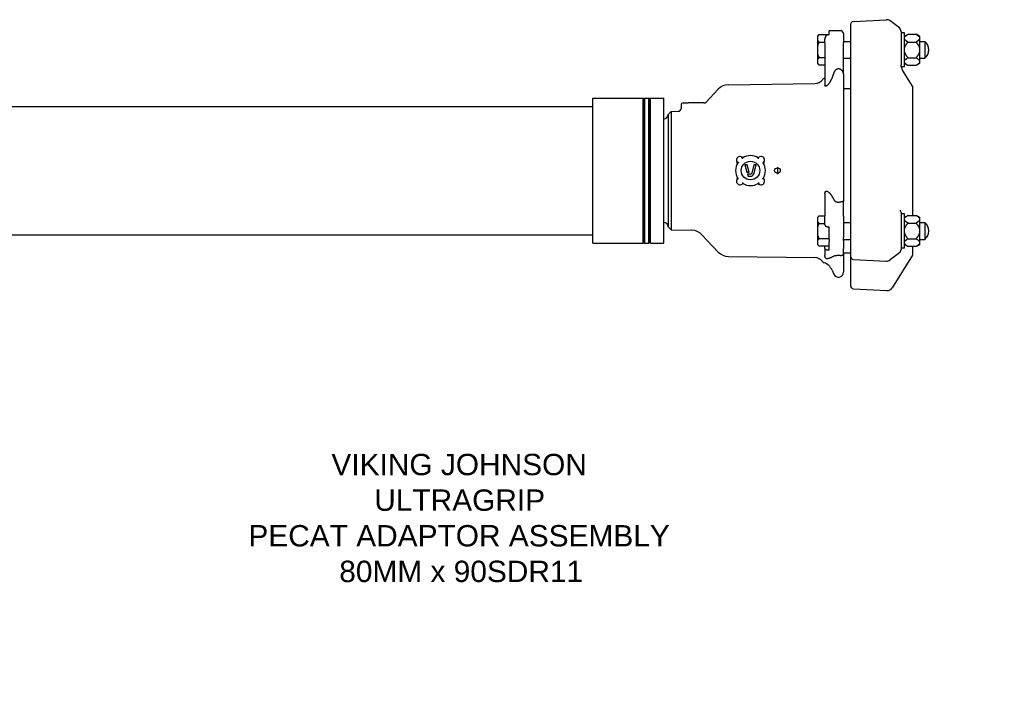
# Model space of a CAD drawing. Header units: millimetres. Extents: x 217 to 4377, y 480 to 1298.
# Tile 2 of 4: x 566 to 1257, y 480 to 950. Entities that reach past the tile are written whole.
import ezdxf

# ---------------------------------------------------------------- set-up
doc = ezdxf.new("R2010")
doc.units = ezdxf.units.MM
for name, color, linetype in [('DETAIL', 2, 'Continuous'), ('ORIGIN', 6, 'Continuous'), ('TEXT', 7, 'Continuous')]:
    doc.layers.add(name, color=color, linetype=linetype)
doc.styles.add('fastrack', font='ARIAL.TTF')

msp = doc.modelspace()

# ---------------------------------------------------------------- linework, layer by layer
at = {"layer": 'DETAIL'}
for p, q in [((1151.09, 948.44), (1174.16, 949.65)), ((1183.31, 943.83), (1176.81, 948.83)), ((1134.09, 938.94), (1134.09, 941.95)), ((1142.09, 941.95), (1134.09, 941.95)), ((1144.09, 939.95), (1144.09, 933.31)), ((1149.09, 946.34), (1149.09, 922.75)), ((1184.48, 941.45), (1184.48, 917.71)), ((1186.98, 940.45), (1184.48, 940.45)), ((1186.98, 916.45), (1186.98, 940.45)), ((1126.09, 938.2), (1127.09, 939.2)), ((1126.09, 937.97), (1126.09, 938.2)), ((1126.09, 935.07), (1126.09, 937.97)), ((1126.09, 931.35), (1126.09, 935.07)), ((1127.09, 939.2), (1134.09, 939.2)), ((1127.09, 933.83), (1131.09, 933.83)), ((1131.09, 933.31), (1131.09, 936.19)), ((1131.09, 933.31), (1131.09, 903.44)), ((1134.09, 938.94), (1133.09, 938.94)), ((1144.09, 934.33), (1149.09, 934.33)), ((1144.09, 911.69), (1144.09, 933.31)), ((1186.98, 938.02), (1189.38, 939.4)), ((1189.38, 939.4), (1195.03, 939.4)), ((1189.38, 933.93), (1195.03, 933.93)), ((1197.43, 938.02), (1195.03, 939.4)), ((1197.43, 938.02), (1197.43, 937.29)), ((1197.43, 937.29), (1197.43, 936.04)), ((1197.43, 936.04), (1197.43, 929.7)), ((1197.43, 934.33), (1201.09, 934.33)), ((1201.09, 934.33), (1201.09, 922.58)), ((1126.09, 925.56), (1126.09, 931.35)), ((1197.43, 929.7), (1197.43, 927.21)), ((1197.43, 927.21), (1197.43, 920.86)), ((1126.09, 921.84), (1126.09, 925.56)), ((1126.09, 918.94), (1126.09, 921.84)), ((1127.09, 923.08), (1131.09, 923.08)), ((1144.09, 922.58), (1149.09, 922.58)), ((1149.09, 922.75), (1149.09, 818.91)), ((1189.38, 922.98), (1195.03, 922.98)), ((1197.43, 922.58), (1201.09, 922.58)), ((1197.43, 920.86), (1197.43, 919.62)), ((1197.43, 919.62), (1197.43, 918.89)), ((1126.09, 918.7), (1126.09, 918.94)), ((1126.09, 918.7), (1127.09, 917.7)), ((1131.09, 917.7), (1127.09, 917.7)), ((1186.98, 916.45), (1184.66, 916.45)), ((1192.61, 902.94), (1185.6, 914.16)), ((1186.98, 918.89), (1189.38, 917.5)), ((1195.03, 917.5), (1189.38, 917.5)), ((1197.43, 918.89), (1195.03, 917.5)), ((1144.09, 911.69), (1144.09, 822.13)), ((1047.63, 891.83), (1056.18, 900.88)), ((1063.32, 904.01), (1123.99, 904.79)), ((1144.09, 901.45), (1149.09, 901.45)), ((1192.76, 812.32), (1192.76, 902.41)), ((968.09, 792.8), (968.09, 894.6)), ((968.09, 894.6), (1003.59, 894.6)), ((1003.59, 792.8), (1003.59, 894.6)), ((1004.09, 894.1), (1003.59, 894.6)), ((1004.09, 894.1), (1004.59, 894.6)), ((1004.09, 793.3), (1004.09, 894.1)), ((1004.59, 792.8), (1004.59, 894.6)), ((1004.59, 894.6), (1007.59, 894.6)), ((1007.59, 792.8), (1007.59, 894.6)), ((1008.09, 894.1), (1007.59, 894.6)), ((1008.09, 894.1), (1008.59, 894.6)), ((1008.09, 793.3), (1008.09, 894.1)), ((1008.59, 792.8), (1008.59, 894.6)), ((1008.59, 894.6), (1018.09, 894.6)), ((1018.09, 792.8), (1018.09, 894.6)), ((522.09, 888.7), (968.09, 888.7)), ((1021.09, 883.08), (1023.09, 885.19)), ((1023.09, 885.19), (1028.15, 885.33)), ((1023.09, 885.19), (1023.09, 802.22)), ((1030.09, 889.7), (1030.09, 887.33)), ((1031.59, 891.2), (1035.09, 891.2)), ((1035.09, 891.2), (1035.09, 891.2)), ((1043.37, 891.2), (1035.09, 891.2)), ((1046.35, 891.2), (1043.37, 891.2)), ((1021.09, 883.08), (1021.09, 804.33)), ((1073.06, 853.04), (1073.06, 853.04)), ((1073.39, 852.7), (1073.06, 853.04)), ((1074.85, 847.73), (1075.51, 847.23)), ((1074.85, 847.73), (1076.25, 842.73)), ((1076.41, 847.73), (1074.85, 847.73)), ((1076.41, 847.73), (1076.03, 847.23)), ((1076.25, 842.73), (1076.63, 843.23)), ((1077.81, 842.73), (1076.41, 847.73)), ((1077.81, 842.73), (1077.15, 843.23)), ((1081.28, 847.73), (1079.66, 841.96)), ((1081.11, 841.55), (1082.84, 847.73)), ((1081.28, 847.73), (1081.66, 847.23)), ((1082.84, 847.73), (1081.28, 847.73)), ((1082.84, 847.73), (1082.18, 847.23)), ((1087.81, 849.18), (1088.18, 849.53)), ((1069.88, 838.27), (1069.51, 837.91)), ((1069.51, 837.91), (1069.51, 837.91)), ((1076.25, 842.73), (1077.81, 842.73)), ((1078.7, 841.23), (1076.67, 841.23)), ((1076.67, 841.23), (1077.33, 840.73)), ((1076.67, 841.23), (1077.09, 839.73)), ((1077.09, 839.73), (1077.47, 840.23)), ((1077.09, 839.73), (1078.7, 839.73)), ((1084.3, 834.76), (1084.64, 834.4)), ((1084.64, 834.4), (1084.64, 834.4)), ((1131.09, 827.74), (1131.09, 811.66)), ((1144.09, 811.66), (1144.09, 822.13)), ((1149.09, 818.91), (1149.09, 783.49)), ((1126.09, 811.08), (1127.09, 812.08)), ((1126.09, 810.84), (1126.09, 811.08)), ((1126.09, 807.94), (1126.09, 810.84)), ((1127.09, 812.08), (1131.09, 812.08)), ((1131.09, 805.69), (1131.09, 811.66)), ((1144.09, 811.66), (1144.09, 796.45)), ((1184.48, 814.37), (1184.48, 788.37)), ((1186.98, 813.37), (1184.48, 813.37)), ((1186.98, 789.37), (1186.98, 813.37)), ((1186.98, 810.94), (1189.38, 812.32)), ((1189.38, 812.32), (1195.03, 812.32)), ((1197.43, 810.94), (1195.03, 812.32)), ((1197.43, 810.94), (1197.43, 810.21)), ((1197.43, 810.21), (1197.43, 808.96)), ((1197.43, 808.96), (1197.43, 802.62)), ((1021.09, 804.33), (1023.09, 802.22)), ((1023.09, 802.22), (1037.7, 801.82)), ((1126.09, 804.23), (1126.09, 807.94)), ((1126.09, 798.43), (1126.09, 804.23)), ((1127.09, 806.7), (1131.09, 806.7)), ((1133.09, 804.32), (1134.09, 804.32)), ((1134.09, 795.45), (1134.09, 804.32)), ((1144.09, 807.2), (1149.09, 807.2)), ((1189.38, 806.85), (1195.03, 806.85)), ((1197.43, 807.2), (1201.09, 807.2)), ((1197.43, 802.62), (1197.43, 800.13)), ((1201.09, 807.2), (1201.09, 795.45)), ((522.09, 798.7), (968.09, 798.7)), ((1044.69, 798.69), (1056.18, 786.53)), ((1126.09, 794.72), (1126.09, 798.43)), ((1126.09, 791.82), (1126.09, 794.72)), ((1127.09, 795.95), (1134.09, 795.95)), ((1134.09, 795.45), (1134.09, 793.72)), ((1144.09, 794.72), (1144.09, 796.45)), ((1144.09, 795.45), (1149.09, 795.45)), ((1144.09, 794.72), (1144.09, 789.03)), ((1189.38, 795.9), (1195.03, 795.9)), ((1197.43, 800.13), (1197.43, 793.78)), ((1197.43, 795.45), (1201.09, 795.45)), ((968.09, 792.8), (1003.59, 792.8)), ((1004.09, 793.3), (1003.59, 792.8)), ((1004.09, 793.3), (1004.59, 792.8)), ((1004.59, 792.8), (1007.59, 792.8)), ((1008.09, 793.3), (1007.59, 792.8)), ((1008.09, 793.3), (1008.59, 792.8)), ((1008.59, 792.8), (1018.09, 792.8)), ((1126.09, 791.58), (1126.09, 791.82)), ((1126.09, 791.58), (1127.09, 790.58)), ((1134.09, 790.58), (1127.09, 790.58)), ((1131.09, 789.23), (1131.09, 790.58)), ((1131.09, 789.03), (1131.09, 789.23)), ((1131.09, 789.03), (1131.09, 784.08)), ((1134.09, 787.86), (1133.09, 787.86)), ((1134.09, 787.86), (1134.09, 793.72)), ((1144.09, 785.7), (1144.09, 789.03)), ((1186.98, 789.37), (1184.48, 789.37)), ((1186.98, 791.81), (1189.38, 790.42)), ((1195.03, 790.42), (1189.38, 790.42)), ((1192.76, 785), (1192.76, 790.42)), ((1195.03, 790.34), (1192.76, 790.34)), ((1197.43, 791.81), (1195.03, 790.42)), ((1197.43, 791.72), (1195.03, 790.34)), ((1197.43, 793.78), (1197.43, 792.54)), ((1197.43, 792.54), (1197.43, 791.81)), ((1197.43, 791.81), (1197.43, 791.72)), ((1063.32, 783.4), (1123.99, 782.62)), ((1144.09, 785.95), (1149.09, 785.95)), ((1144.09, 785.7), (1144.09, 772.4)), ((1149.09, 783.49), (1149.09, 762.87)), ((1151.09, 781.38), (1174.16, 780.18)), ((1183.31, 786), (1176.81, 781)), ((1192.61, 784.47), (1178.2, 761.41)), ((1136.06, 773.88), (1137.42, 770.98)), ((1151.09, 760.77), (1174.6, 759.53))]:
    msp.add_line(p, q, dxfattribs=at)
at = {"layer": 'DETAIL', "flags": 128}
for points in [[(1126.09, 937.97), (1126.12, 938.02), (1126.15, 938.06), (1126.18, 938.11), (1126.22, 938.16), (1126.25, 938.21), (1126.28, 938.27), (1126.32, 938.32), (1126.36, 938.37), (1126.4, 938.42), (1126.43, 938.47), (1126.47, 938.52), (1126.52, 938.57), (1126.56, 938.62), (1126.6, 938.67), (1126.64, 938.73), (1126.69, 938.78), (1126.74, 938.83), (1126.78, 938.88), (1126.83, 938.94), (1126.88, 938.99), (1126.93, 939.04), (1126.98, 939.1), (1127.04, 939.15), (1127.09, 939.2)], [(1127.09, 933.83), (1127.04, 933.88), (1126.98, 933.94), (1126.93, 933.99), (1126.88, 934.05), (1126.83, 934.1), (1126.78, 934.15), (1126.74, 934.2), (1126.69, 934.26), (1126.64, 934.31), (1126.6, 934.36), (1126.56, 934.41), (1126.52, 934.46), (1126.47, 934.52), (1126.43, 934.57), (1126.4, 934.62), (1126.36, 934.67), (1126.32, 934.72), (1126.28, 934.77), (1126.25, 934.82), (1126.22, 934.87), (1126.18, 934.92), (1126.15, 934.97), (1126.12, 935.02), (1126.09, 935.07)], [(1126.09, 931.35), (1126.12, 931.45), (1126.15, 931.55), (1126.18, 931.65), (1126.22, 931.75), (1126.25, 931.85), (1126.28, 931.95), (1126.32, 932.05), (1126.36, 932.15), (1126.4, 932.25), (1126.43, 932.36), (1126.47, 932.46), (1126.52, 932.56), (1126.56, 932.66), (1126.6, 932.77), (1126.64, 932.87), (1126.69, 932.98), (1126.74, 933.08), (1126.78, 933.19), (1126.83, 933.29), (1126.88, 933.4), (1126.93, 933.51), (1126.98, 933.61), (1127.04, 933.72), (1127.09, 933.83)], [(1133.09, 938.94), (1132.94, 938.93), (1132.78, 938.9), (1132.63, 938.86), (1132.48, 938.81), (1132.34, 938.75), (1132.21, 938.67), (1132.08, 938.58), (1131.95, 938.47), (1131.84, 938.37), (1131.74, 938.25), (1131.65, 938.13), (1131.56, 938), (1131.48, 937.86), (1131.41, 937.72), (1131.34, 937.57), (1131.29, 937.43), (1131.24, 937.29), (1131.2, 937.14), (1131.17, 936.98), (1131.14, 936.82), (1131.12, 936.66), (1131.1, 936.5), (1131.09, 936.35), (1131.09, 936.19)], [(1186.98, 937.29), (1187.02, 937.37), (1187.06, 937.46), (1187.11, 937.54), (1187.17, 937.63), (1187.23, 937.71), (1187.3, 937.8), (1187.37, 937.88), (1187.44, 937.97), (1187.52, 938.05), (1187.61, 938.14), (1187.7, 938.22), (1187.8, 938.31), (1187.9, 938.4), (1188, 938.49), (1188.12, 938.58), (1188.23, 938.66), (1188.36, 938.75), (1188.49, 938.84), (1188.62, 938.94), (1188.76, 939.03), (1188.91, 939.12), (1189.06, 939.21), (1189.21, 939.31), (1189.38, 939.4)], [(1189.38, 933.93), (1189.21, 934.03), (1189.06, 934.12), (1188.91, 934.21), (1188.76, 934.31), (1188.62, 934.4), (1188.49, 934.49), (1188.36, 934.58), (1188.23, 934.67), (1188.12, 934.76), (1188, 934.85), (1187.9, 934.94), (1187.8, 935.02), (1187.7, 935.11), (1187.61, 935.2), (1187.52, 935.28), (1187.44, 935.37), (1187.37, 935.45), (1187.3, 935.54), (1187.23, 935.62), (1187.17, 935.71), (1187.11, 935.79), (1187.06, 935.88), (1187.02, 935.96), (1186.98, 936.04)], [(1186.98, 929.7), (1187.02, 929.87), (1187.06, 930.04), (1187.11, 930.2), (1187.17, 930.37), (1187.23, 930.54), (1187.3, 930.71), (1187.37, 930.88), (1187.44, 931.05), (1187.52, 931.22), (1187.61, 931.4), (1187.7, 931.57), (1187.8, 931.74), (1187.9, 931.92), (1188, 932.09), (1188.12, 932.27), (1188.23, 932.45), (1188.36, 932.63), (1188.49, 932.81), (1188.62, 932.99), (1188.76, 933.18), (1188.91, 933.36), (1189.06, 933.55), (1189.21, 933.74), (1189.38, 933.93)], [(1195.03, 939.4), (1195.19, 939.31), (1195.35, 939.21), (1195.5, 939.12), (1195.65, 939.03), (1195.79, 938.94), (1195.92, 938.84), (1196.05, 938.75), (1196.17, 938.66), (1196.29, 938.58), (1196.4, 938.49), (1196.51, 938.4), (1196.61, 938.31), (1196.71, 938.22), (1196.8, 938.14), (1196.88, 938.05), (1196.96, 937.97), (1197.04, 937.88), (1197.11, 937.8), (1197.18, 937.71), (1197.24, 937.63), (1197.29, 937.54), (1197.34, 937.46), (1197.39, 937.37), (1197.43, 937.29)], [(1197.43, 936.04), (1197.39, 935.96), (1197.34, 935.88), (1197.29, 935.79), (1197.24, 935.71), (1197.18, 935.62), (1197.11, 935.54), (1197.04, 935.45), (1196.96, 935.37), (1196.88, 935.28), (1196.8, 935.2), (1196.71, 935.11), (1196.61, 935.02), (1196.51, 934.94), (1196.4, 934.85), (1196.29, 934.76), (1196.17, 934.67), (1196.05, 934.58), (1195.92, 934.49), (1195.79, 934.4), (1195.65, 934.31), (1195.5, 934.21), (1195.35, 934.12), (1195.19, 934.03), (1195.03, 933.93)], [(1195.03, 933.93), (1195.19, 933.74), (1195.35, 933.55), (1195.5, 933.36), (1195.65, 933.18), (1195.79, 932.99), (1195.92, 932.81), (1196.05, 932.63), (1196.17, 932.45), (1196.29, 932.27), (1196.4, 932.09), (1196.51, 931.92), (1196.61, 931.74), (1196.71, 931.57), (1196.8, 931.4), (1196.88, 931.22), (1196.96, 931.05), (1197.04, 930.88), (1197.11, 930.71), (1197.18, 930.54), (1197.24, 930.37), (1197.29, 930.2), (1197.34, 930.04), (1197.39, 929.87), (1197.43, 929.7)], [(1189.38, 922.98), (1189.21, 923.17), (1189.06, 923.36), (1188.91, 923.55), (1188.76, 923.73), (1188.62, 923.92), (1188.49, 924.1), (1188.36, 924.28), (1188.23, 924.46), (1188.12, 924.64), (1188, 924.82), (1187.9, 924.99), (1187.8, 925.17), (1187.7, 925.34), (1187.61, 925.51), (1187.52, 925.69), (1187.44, 925.86), (1187.37, 926.03), (1187.3, 926.2), (1187.23, 926.37), (1187.17, 926.54), (1187.11, 926.71), (1187.06, 926.87), (1187.02, 927.04), (1186.98, 927.21)], [(1197.43, 927.21), (1197.39, 927.04), (1197.34, 926.87), (1197.29, 926.71), (1197.24, 926.54), (1197.18, 926.37), (1197.11, 926.2), (1197.04, 926.03), (1196.96, 925.86), (1196.88, 925.69), (1196.8, 925.51), (1196.71, 925.34), (1196.61, 925.17), (1196.51, 924.99), (1196.4, 924.82), (1196.29, 924.64), (1196.17, 924.46), (1196.05, 924.28), (1195.92, 924.1), (1195.79, 923.92), (1195.65, 923.73), (1195.5, 923.55), (1195.35, 923.36), (1195.19, 923.17), (1195.03, 922.98)], [(1127.09, 923.08), (1127.04, 923.19), (1126.98, 923.3), (1126.93, 923.4), (1126.88, 923.51), (1126.83, 923.62), (1126.78, 923.72), (1126.74, 923.83), (1126.69, 923.93), (1126.64, 924.04), (1126.6, 924.14), (1126.56, 924.25), (1126.52, 924.35), (1126.47, 924.45), (1126.43, 924.55), (1126.4, 924.66), (1126.36, 924.76), (1126.32, 924.86), (1126.28, 924.96), (1126.25, 925.06), (1126.22, 925.16), (1126.18, 925.26), (1126.15, 925.36), (1126.12, 925.46), (1126.09, 925.56)], [(1126.09, 921.84), (1126.12, 921.89), (1126.15, 921.94), (1126.18, 921.99), (1126.22, 922.04), (1126.25, 922.09), (1126.28, 922.14), (1126.32, 922.19), (1126.36, 922.24), (1126.4, 922.29), (1126.43, 922.34), (1126.47, 922.39), (1126.52, 922.45), (1126.56, 922.5), (1126.6, 922.55), (1126.64, 922.6), (1126.69, 922.65), (1126.74, 922.71), (1126.78, 922.76), (1126.83, 922.81), (1126.88, 922.86), (1126.93, 922.92), (1126.98, 922.97), (1127.04, 923.03), (1127.09, 923.08)], [(1186.98, 920.86), (1187.02, 920.95), (1187.06, 921.03), (1187.11, 921.12), (1187.17, 921.2), (1187.23, 921.29), (1187.3, 921.37), (1187.37, 921.46), (1187.44, 921.54), (1187.52, 921.63), (1187.61, 921.71), (1187.7, 921.8), (1187.8, 921.89), (1187.9, 921.97), (1188, 922.06), (1188.12, 922.15), (1188.23, 922.24), (1188.36, 922.33), (1188.49, 922.42), (1188.62, 922.51), (1188.76, 922.6), (1188.91, 922.7), (1189.06, 922.79), (1189.21, 922.88), (1189.38, 922.98)], [(1189.38, 917.5), (1189.21, 917.6), (1189.06, 917.7), (1188.91, 917.79), (1188.76, 917.88), (1188.62, 917.97), (1188.49, 918.07), (1188.36, 918.16), (1188.23, 918.25), (1188.12, 918.33), (1188, 918.42), (1187.9, 918.51), (1187.8, 918.6), (1187.7, 918.69), (1187.61, 918.77), (1187.52, 918.86), (1187.44, 918.94), (1187.37, 919.03), (1187.3, 919.11), (1187.23, 919.2), (1187.17, 919.28), (1187.11, 919.37), (1187.06, 919.45), (1187.02, 919.54), (1186.98, 919.62)], [(1195.03, 922.98), (1195.19, 922.88), (1195.35, 922.79), (1195.5, 922.7), (1195.65, 922.6), (1195.79, 922.51), (1195.92, 922.42), (1196.05, 922.33), (1196.17, 922.24), (1196.29, 922.15), (1196.4, 922.06), (1196.51, 921.97), (1196.61, 921.89), (1196.71, 921.8), (1196.8, 921.71), (1196.88, 921.63), (1196.96, 921.54), (1197.04, 921.46), (1197.11, 921.37), (1197.18, 921.29), (1197.24, 921.2), (1197.29, 921.12), (1197.34, 921.03), (1197.39, 920.95), (1197.43, 920.86)], [(1197.43, 919.62), (1197.39, 919.54), (1197.34, 919.45), (1197.29, 919.37), (1197.24, 919.28), (1197.18, 919.2), (1197.11, 919.11), (1197.04, 919.03), (1196.96, 918.94), (1196.88, 918.86), (1196.8, 918.77), (1196.71, 918.69), (1196.61, 918.6), (1196.51, 918.51), (1196.4, 918.42), (1196.29, 918.33), (1196.17, 918.25), (1196.05, 918.16), (1195.92, 918.07), (1195.79, 917.97), (1195.65, 917.88), (1195.5, 917.79), (1195.35, 917.7), (1195.19, 917.6), (1195.03, 917.5)], [(1127.09, 917.7), (1127.04, 917.76), (1126.98, 917.81), (1126.93, 917.87), (1126.88, 917.92), (1126.83, 917.97), (1126.78, 918.03), (1126.74, 918.08), (1126.69, 918.13), (1126.64, 918.18), (1126.6, 918.24), (1126.56, 918.29), (1126.52, 918.34), (1126.47, 918.39), (1126.43, 918.44), (1126.4, 918.49), (1126.36, 918.54), (1126.32, 918.59), (1126.28, 918.64), (1126.25, 918.7), (1126.22, 918.75), (1126.18, 918.8), (1126.15, 918.84), (1126.12, 918.89), (1126.09, 918.94)], [(1137.42, 912.61), (1137.36, 912.45), (1137.3, 912.29), (1137.24, 912.13), (1137.19, 911.98), (1137.13, 911.82), (1137.07, 911.66), (1137.01, 911.51), (1136.95, 911.35), (1136.9, 911.2), (1136.84, 911.04), (1136.78, 910.89), (1136.73, 910.73), (1136.67, 910.58), (1136.62, 910.42), (1136.56, 910.27), (1136.5, 910.12), (1136.45, 909.96), (1136.39, 909.81), (1136.34, 909.66), (1136.28, 909.5), (1136.23, 909.35), (1136.17, 909.2), (1136.12, 909.05), (1136.06, 908.9)], [(1142.09, 914.69), (1141.87, 914.81), (1141.66, 914.91), (1141.42, 914.99), (1141.17, 915.05), (1140.91, 915.09), (1140.66, 915.11), (1140.42, 915.1), (1140.17, 915.08), (1139.91, 915.03), (1139.67, 914.96), (1139.44, 914.87), (1139.22, 914.77), (1139.01, 914.64), (1138.8, 914.5), (1138.6, 914.35), (1138.42, 914.18), (1138.26, 914.02), (1138.11, 913.84), (1137.97, 913.65), (1137.83, 913.45), (1137.71, 913.24), (1137.6, 913.03), (1137.5, 912.81), (1137.42, 912.61)], [(1144.09, 911.69), (1144.09, 911.7), (1144.09, 911.75), (1144.08, 911.84), (1144.07, 911.98), (1144.05, 912.14), (1144.01, 912.3), (1143.97, 912.46), (1143.92, 912.62), (1143.86, 912.78), (1143.79, 912.94), (1143.71, 913.09), (1143.63, 913.24), (1143.53, 913.39), (1143.43, 913.53), (1143.32, 913.67), (1143.2, 913.81), (1143.08, 913.94), (1142.95, 914.06), (1142.82, 914.18), (1142.68, 914.3), (1142.54, 914.4), (1142.39, 914.51), (1142.24, 914.6), (1142.09, 914.69)], [(1184.66, 916.46), (1184.66, 916.46), (1184.65, 916.47), (1184.65, 916.48), (1184.65, 916.5), (1184.64, 916.52), (1184.63, 916.55), (1184.62, 916.58), (1184.62, 916.62), (1184.61, 916.66), (1184.6, 916.71), (1184.59, 916.76), (1184.57, 916.82), (1184.56, 916.88), (1184.55, 916.95), (1184.54, 917.02), (1184.53, 917.09), (1184.52, 917.17), (1184.51, 917.26), (1184.5, 917.35), (1184.49, 917.44), (1184.49, 917.54), (1184.48, 917.64), (1184.48, 917.75), (1184.48, 917.86)], [(1136.06, 908.9), (1135.99, 908.68), (1135.9, 908.46), (1135.81, 908.24), (1135.72, 908.02), (1135.63, 907.8), (1135.52, 907.57), (1135.42, 907.35), (1135.31, 907.13), (1135.2, 906.9), (1135.08, 906.68), (1134.96, 906.46), (1134.83, 906.24), (1134.7, 906.03), (1134.57, 905.81), (1134.43, 905.6), (1134.29, 905.39), (1134.15, 905.19), (1134.01, 904.99), (1133.86, 904.8), (1133.71, 904.61), (1133.56, 904.42), (1133.41, 904.24), (1133.25, 904.06), (1133.09, 903.88)], [(1133.09, 903.88), (1132.98, 903.76), (1132.86, 903.65), (1132.75, 903.54), (1132.64, 903.45), (1132.53, 903.36), (1132.42, 903.28), (1132.3, 903.21), (1132.18, 903.14), (1132.07, 903.08), (1131.95, 903.04), (1131.84, 903), (1131.73, 902.98), (1131.64, 902.97), (1131.55, 902.97), (1131.47, 902.97), (1131.39, 902.99), (1131.32, 903.02), (1131.26, 903.06), (1131.21, 903.1), (1131.17, 903.15), (1131.14, 903.21), (1131.11, 903.28), (1131.1, 903.36), (1131.09, 903.44)], [(1072.72, 852.67), (1072.74, 852.7), (1072.76, 852.72), (1072.78, 852.75), (1072.8, 852.77), (1072.83, 852.79), (1072.85, 852.81), (1072.87, 852.84), (1072.89, 852.86), (1072.91, 852.88), (1072.93, 852.9), (1072.94, 852.91), (1072.96, 852.93), (1072.97, 852.95), (1072.99, 852.96), (1073, 852.98), (1073.01, 852.99), (1073.02, 853), (1073.03, 853.01), (1073.04, 853.02), (1073.05, 853.02), (1073.05, 853.03), (1073.06, 853.03), (1073.06, 853.04), (1073.06, 853.04)], [(1073.06, 853.04), (1073.06, 853.04), (1073.07, 853.03), (1073.07, 853.04), (1073.08, 853.04), (1073.09, 853.04), (1073.1, 853.05), (1073.11, 853.05), (1073.12, 853.06), (1073.13, 853.07), (1073.15, 853.08), (1073.16, 853.09), (1073.18, 853.1), (1073.2, 853.12), (1073.21, 853.13), (1073.23, 853.15), (1073.25, 853.16), (1073.27, 853.18), (1073.29, 853.2), (1073.31, 853.22), (1073.33, 853.24), (1073.35, 853.26), (1073.37, 853.28), (1073.39, 853.3), (1073.41, 853.32)], [(1073.31, 852.05), (1073.31, 852.09), (1073.32, 852.13), (1073.32, 852.17), (1073.32, 852.2), (1073.33, 852.24), (1073.33, 852.28), (1073.34, 852.31), (1073.34, 852.35), (1073.35, 852.38), (1073.35, 852.42), (1073.35, 852.45), (1073.36, 852.48), (1073.36, 852.51), (1073.37, 852.54), (1073.37, 852.57), (1073.37, 852.59), (1073.38, 852.61), (1073.38, 852.63), (1073.38, 852.65), (1073.38, 852.67), (1073.38, 852.68), (1073.38, 852.69), (1073.39, 852.69), (1073.39, 852.7)], [(1073.48, 853.25), (1073.48, 853.21), (1073.47, 853.18), (1073.47, 853.15), (1073.46, 853.11), (1073.46, 853.08), (1073.45, 853.05), (1073.45, 853.02), (1073.44, 852.99), (1073.44, 852.96), (1073.43, 852.93), (1073.43, 852.9), (1073.42, 852.88), (1073.42, 852.85), (1073.41, 852.83), (1073.41, 852.81), (1073.41, 852.79), (1073.4, 852.77), (1073.4, 852.75), (1073.4, 852.73), (1073.39, 852.72), (1073.39, 852.71), (1073.39, 852.7), (1073.39, 852.7), (1073.39, 852.7)], [(1084.21, 853.25), (1084.22, 853.22), (1084.22, 853.18), (1084.23, 853.15), (1084.23, 853.12), (1084.24, 853.08), (1084.24, 853.05), (1084.25, 853.02), (1084.25, 852.99), (1084.25, 852.96), (1084.26, 852.93), (1084.26, 852.9), (1084.27, 852.88), (1084.27, 852.85), (1084.28, 852.83), (1084.28, 852.81), (1084.28, 852.78), (1084.29, 852.77), (1084.29, 852.75), (1084.29, 852.73), (1084.3, 852.72), (1084.3, 852.71), (1084.3, 852.7), (1084.3, 852.7), (1084.3, 852.7)], [(1084.46, 852), (1084.45, 852.04), (1084.44, 852.08), (1084.43, 852.12), (1084.42, 852.16), (1084.41, 852.2), (1084.4, 852.23), (1084.39, 852.27), (1084.38, 852.31), (1084.37, 852.35), (1084.37, 852.38), (1084.36, 852.42), (1084.35, 852.45), (1084.34, 852.49), (1084.34, 852.52), (1084.33, 852.55), (1084.33, 852.58), (1084.32, 852.6), (1084.32, 852.63), (1084.31, 852.65), (1084.31, 852.66), (1084.31, 852.68), (1084.31, 852.69), (1084.3, 852.69), (1084.3, 852.7)], [(1069.25, 849.04), (1069.28, 849.05), (1069.32, 849.05), (1069.35, 849.06), (1069.39, 849.06), (1069.43, 849.07), (1069.46, 849.08), (1069.49, 849.08), (1069.53, 849.09), (1069.56, 849.09), (1069.59, 849.1), (1069.62, 849.11), (1069.65, 849.11), (1069.68, 849.12), (1069.71, 849.13), (1069.74, 849.13), (1069.76, 849.14), (1069.78, 849.15), (1069.8, 849.15), (1069.82, 849.16), (1069.84, 849.16), (1069.85, 849.17), (1069.86, 849.17), (1069.87, 849.18), (1069.87, 849.18)], [(1070.57, 849.34), (1070.53, 849.33), (1070.49, 849.32), (1070.45, 849.31), (1070.41, 849.3), (1070.38, 849.29), (1070.34, 849.28), (1070.3, 849.27), (1070.26, 849.26), (1070.22, 849.25), (1070.19, 849.25), (1070.15, 849.24), (1070.12, 849.23), (1070.08, 849.23), (1070.05, 849.22), (1070.02, 849.21), (1069.99, 849.21), (1069.97, 849.2), (1069.95, 849.2), (1069.92, 849.19), (1069.91, 849.19), (1069.89, 849.19), (1069.88, 849.19), (1069.88, 849.19), (1069.88, 849.18)], [(1087.17, 849.26), (1087.21, 849.26), (1087.25, 849.25), (1087.29, 849.25), (1087.32, 849.24), (1087.36, 849.24), (1087.4, 849.24), (1087.43, 849.23), (1087.47, 849.23), (1087.5, 849.22), (1087.54, 849.22), (1087.57, 849.22), (1087.6, 849.21), (1087.63, 849.21), (1087.66, 849.2), (1087.69, 849.2), (1087.71, 849.2), (1087.73, 849.2), (1087.75, 849.19), (1087.77, 849.19), (1087.79, 849.19), (1087.8, 849.19), (1087.81, 849.19), (1087.81, 849.19), (1087.81, 849.18)], [(1087.81, 849.87), (1087.83, 849.85), (1087.86, 849.83), (1087.88, 849.81), (1087.9, 849.79), (1087.93, 849.76), (1087.95, 849.74), (1087.97, 849.72), (1087.99, 849.7), (1088.01, 849.68), (1088.03, 849.67), (1088.05, 849.65), (1088.07, 849.63), (1088.08, 849.62), (1088.1, 849.6), (1088.11, 849.59), (1088.13, 849.58), (1088.14, 849.57), (1088.15, 849.56), (1088.16, 849.55), (1088.16, 849.54), (1088.17, 849.54), (1088.17, 849.54), (1088.17, 849.53), (1088.18, 849.53)], [(1088.45, 849.05), (1088.41, 849.06), (1088.38, 849.06), (1088.34, 849.07), (1088.31, 849.08), (1088.27, 849.08), (1088.24, 849.09), (1088.2, 849.09), (1088.17, 849.1), (1088.13, 849.1), (1088.1, 849.11), (1088.07, 849.12), (1088.04, 849.12), (1088.01, 849.13), (1087.98, 849.13), (1087.95, 849.14), (1087.93, 849.14), (1087.9, 849.15), (1087.88, 849.16), (1087.87, 849.16), (1087.85, 849.17), (1087.84, 849.17), (1087.83, 849.17), (1087.82, 849.18), (1087.82, 849.18)], [(1088.55, 849.14), (1088.52, 849.17), (1088.5, 849.19), (1088.47, 849.21), (1088.45, 849.24), (1088.42, 849.26), (1088.4, 849.28), (1088.38, 849.31), (1088.36, 849.33), (1088.33, 849.35), (1088.31, 849.37), (1088.3, 849.39), (1088.28, 849.41), (1088.26, 849.43), (1088.25, 849.44), (1088.23, 849.46), (1088.22, 849.47), (1088.21, 849.48), (1088.2, 849.5), (1088.19, 849.51), (1088.18, 849.51), (1088.18, 849.52), (1088.18, 849.53), (1088.17, 849.53), (1088.18, 849.53)], [(1069.15, 838.3), (1069.18, 838.28), (1069.2, 838.26), (1069.22, 838.23), (1069.25, 838.21), (1069.27, 838.19), (1069.3, 838.16), (1069.32, 838.14), (1069.34, 838.12), (1069.36, 838.1), (1069.38, 838.08), (1069.4, 838.06), (1069.41, 838.04), (1069.43, 838.02), (1069.45, 838.01), (1069.46, 837.99), (1069.47, 837.98), (1069.48, 837.96), (1069.49, 837.95), (1069.5, 837.94), (1069.5, 837.93), (1069.51, 837.93), (1069.51, 837.92), (1069.51, 837.92), (1069.51, 837.91)], [(1069.25, 838.4), (1069.29, 838.39), (1069.32, 838.39), (1069.36, 838.38), (1069.39, 838.38), (1069.43, 838.37), (1069.46, 838.36), (1069.5, 838.36), (1069.53, 838.35), (1069.56, 838.35), (1069.6, 838.34), (1069.63, 838.34), (1069.66, 838.33), (1069.69, 838.32), (1069.71, 838.32), (1069.74, 838.31), (1069.76, 838.31), (1069.79, 838.3), (1069.81, 838.3), (1069.83, 838.29), (1069.84, 838.29), (1069.85, 838.28), (1069.86, 838.28), (1069.87, 838.27), (1069.87, 838.27)], [(1069.88, 837.57), (1069.85, 837.6), (1069.83, 837.62), (1069.8, 837.64), (1069.78, 837.66), (1069.76, 837.68), (1069.74, 837.7), (1069.71, 837.72), (1069.69, 837.74), (1069.67, 837.76), (1069.65, 837.78), (1069.63, 837.8), (1069.62, 837.81), (1069.6, 837.83), (1069.59, 837.84), (1069.57, 837.86), (1069.56, 837.87), (1069.55, 837.88), (1069.54, 837.89), (1069.53, 837.9), (1069.52, 837.9), (1069.52, 837.91), (1069.51, 837.91), (1069.51, 837.91), (1069.51, 837.91)], [(1070.52, 838.19), (1070.48, 838.19), (1070.44, 838.2), (1070.4, 838.2), (1070.37, 838.21), (1070.33, 838.21), (1070.29, 838.22), (1070.26, 838.22), (1070.22, 838.22), (1070.19, 838.23), (1070.15, 838.23), (1070.12, 838.24), (1070.09, 838.24), (1070.06, 838.24), (1070.03, 838.25), (1070, 838.25), (1069.98, 838.25), (1069.96, 838.26), (1069.94, 838.26), (1069.92, 838.26), (1069.9, 838.26), (1069.89, 838.26), (1069.88, 838.27), (1069.88, 838.27), (1069.88, 838.27)], [(1087.12, 838.11), (1087.16, 838.12), (1087.2, 838.13), (1087.24, 838.14), (1087.28, 838.15), (1087.31, 838.16), (1087.35, 838.17), (1087.39, 838.18), (1087.43, 838.19), (1087.47, 838.2), (1087.5, 838.2), (1087.54, 838.21), (1087.57, 838.22), (1087.6, 838.23), (1087.64, 838.23), (1087.67, 838.24), (1087.69, 838.24), (1087.72, 838.25), (1087.74, 838.25), (1087.76, 838.26), (1087.78, 838.26), (1087.8, 838.26), (1087.81, 838.27), (1087.81, 838.27), (1087.81, 838.27)], [(1088.46, 838.41), (1088.42, 838.4), (1088.38, 838.4), (1088.35, 838.39), (1088.31, 838.39), (1088.27, 838.38), (1088.24, 838.38), (1088.2, 838.37), (1088.17, 838.36), (1088.14, 838.36), (1088.1, 838.35), (1088.07, 838.34), (1088.04, 838.34), (1088.01, 838.33), (1087.98, 838.32), (1087.96, 838.32), (1087.93, 838.31), (1087.91, 838.31), (1087.89, 838.3), (1087.87, 838.29), (1087.85, 838.29), (1087.84, 838.28), (1087.83, 838.28), (1087.82, 838.27), (1087.82, 838.27)], [(1073.23, 835.45), (1073.24, 835.41), (1073.25, 835.37), (1073.26, 835.33), (1073.27, 835.29), (1073.28, 835.26), (1073.29, 835.22), (1073.3, 835.18), (1073.31, 835.14), (1073.32, 835.11), (1073.32, 835.07), (1073.33, 835.03), (1073.34, 835), (1073.35, 834.97), (1073.35, 834.93), (1073.36, 834.9), (1073.36, 834.88), (1073.37, 834.85), (1073.37, 834.83), (1073.38, 834.81), (1073.38, 834.79), (1073.38, 834.77), (1073.38, 834.76), (1073.39, 834.76), (1073.39, 834.76)], [(1073.49, 834.2), (1073.48, 834.23), (1073.48, 834.27), (1073.47, 834.3), (1073.47, 834.33), (1073.47, 834.37), (1073.46, 834.4), (1073.46, 834.43), (1073.45, 834.46), (1073.45, 834.49), (1073.44, 834.52), (1073.44, 834.54), (1073.43, 834.57), (1073.43, 834.6), (1073.42, 834.62), (1073.42, 834.64), (1073.41, 834.66), (1073.41, 834.68), (1073.4, 834.7), (1073.4, 834.72), (1073.4, 834.73), (1073.39, 834.74), (1073.39, 834.75), (1073.39, 834.75), (1073.39, 834.76)], [(1084.22, 834.2), (1084.23, 834.24), (1084.23, 834.27), (1084.24, 834.31), (1084.24, 834.34), (1084.25, 834.37), (1084.25, 834.4), (1084.26, 834.43), (1084.26, 834.46), (1084.26, 834.49), (1084.27, 834.52), (1084.27, 834.55), (1084.28, 834.58), (1084.28, 834.6), (1084.28, 834.63), (1084.29, 834.65), (1084.29, 834.67), (1084.29, 834.69), (1084.3, 834.71), (1084.3, 834.72), (1084.3, 834.73), (1084.3, 834.74), (1084.3, 834.75), (1084.3, 834.75), (1084.3, 834.76)], [(1084.38, 835.4), (1084.38, 835.36), (1084.37, 835.32), (1084.37, 835.29), (1084.36, 835.25), (1084.36, 835.21), (1084.36, 835.18), (1084.35, 835.14), (1084.35, 835.1), (1084.34, 835.07), (1084.34, 835.04), (1084.33, 835), (1084.33, 834.97), (1084.33, 834.94), (1084.32, 834.91), (1084.32, 834.89), (1084.32, 834.86), (1084.31, 834.84), (1084.31, 834.82), (1084.31, 834.8), (1084.31, 834.78), (1084.31, 834.77), (1084.3, 834.76), (1084.3, 834.76), (1084.3, 834.76)], [(1084.31, 834.12), (1084.33, 834.14), (1084.35, 834.16), (1084.37, 834.18), (1084.39, 834.2), (1084.41, 834.22), (1084.43, 834.24), (1084.45, 834.26), (1084.47, 834.27), (1084.48, 834.29), (1084.5, 834.3), (1084.52, 834.32), (1084.53, 834.33), (1084.55, 834.34), (1084.56, 834.36), (1084.58, 834.37), (1084.59, 834.38), (1084.6, 834.38), (1084.61, 834.39), (1084.62, 834.39), (1084.63, 834.4), (1084.63, 834.4), (1084.64, 834.4), (1084.64, 834.4), (1084.64, 834.4)], [(1084.99, 834.77), (1084.97, 834.74), (1084.94, 834.72), (1084.92, 834.69), (1084.9, 834.67), (1084.88, 834.65), (1084.86, 834.63), (1084.84, 834.6), (1084.82, 834.58), (1084.8, 834.56), (1084.78, 834.54), (1084.76, 834.53), (1084.75, 834.51), (1084.73, 834.49), (1084.72, 834.48), (1084.7, 834.46), (1084.69, 834.45), (1084.68, 834.44), (1084.67, 834.43), (1084.66, 834.42), (1084.66, 834.41), (1084.65, 834.41), (1084.65, 834.4), (1084.65, 834.4), (1084.64, 834.4)], [(1131.09, 827.74), (1131.09, 827.9), (1131.11, 828.05), (1131.13, 828.2), (1131.16, 828.34), (1131.2, 828.48), (1131.24, 828.61), (1131.3, 828.73), (1131.36, 828.84), (1131.44, 828.95), (1131.52, 829.05), (1131.61, 829.13), (1131.71, 829.21), (1131.81, 829.27), (1131.93, 829.31), (1132.04, 829.34), (1132.16, 829.35), (1132.29, 829.35), (1132.41, 829.33), (1132.53, 829.31), (1132.65, 829.26), (1132.76, 829.21), (1132.87, 829.15), (1132.98, 829.08), (1133.09, 829.01)], [(1133.09, 829.01), (1133.25, 828.89), (1133.41, 828.76), (1133.56, 828.63), (1133.72, 828.5), (1133.86, 828.37), (1134.01, 828.24), (1134.15, 828.1), (1134.29, 827.96), (1134.43, 827.82), (1134.56, 827.68), (1134.69, 827.54), (1134.81, 827.4), (1134.94, 827.25), (1135.06, 827.11), (1135.17, 826.96), (1135.29, 826.81), (1135.39, 826.66), (1135.5, 826.51), (1135.6, 826.36), (1135.7, 826.21), (1135.8, 826.05), (1135.89, 825.9), (1135.98, 825.74), (1136.06, 825.59)], [(1136.06, 825.59), (1136.12, 825.48), (1136.18, 825.38), (1136.23, 825.28), (1136.29, 825.18), (1136.34, 825.07), (1136.4, 824.97), (1136.45, 824.87), (1136.51, 824.77), (1136.57, 824.66), (1136.62, 824.56), (1136.68, 824.46), (1136.74, 824.36), (1136.79, 824.26), (1136.85, 824.16), (1136.91, 824.06), (1136.96, 823.96), (1137.02, 823.85), (1137.08, 823.75), (1137.13, 823.65), (1137.19, 823.55), (1137.25, 823.45), (1137.3, 823.36), (1137.36, 823.26), (1137.42, 823.16)], [(1137.42, 823.16), (1137.52, 823), (1137.62, 822.85), (1137.75, 822.71), (1137.88, 822.57), (1138.02, 822.44), (1138.18, 822.31), (1138.35, 822.2), (1138.53, 822.09), (1138.72, 821.99), (1138.92, 821.9), (1139.12, 821.82), (1139.34, 821.74), (1139.56, 821.69), (1139.79, 821.64), (1140.02, 821.6), (1140.25, 821.58), (1140.49, 821.57), (1140.73, 821.57), (1140.96, 821.58), (1141.2, 821.61), (1141.43, 821.64), (1141.66, 821.69), (1141.88, 821.76), (1142.09, 821.83)], [(1142.09, 821.83), (1142.29, 821.9), (1142.49, 821.96), (1142.68, 822.01), (1142.87, 822.05), (1143.04, 822.08), (1143.2, 822.11), (1143.35, 822.14), (1143.48, 822.15), (1143.6, 822.16), (1143.71, 822.17), (1143.81, 822.18), (1143.88, 822.18), (1143.94, 822.18), (1143.99, 822.18), (1144.03, 822.18), (1144.05, 822.18), (1144.07, 822.18), (1144.08, 822.18), (1144.08, 822.17), (1144.09, 822.17), (1144.09, 822.17), (1144.09, 822.16), (1144.09, 822.15), (1144.09, 822.13)], [(1126.09, 810.84), (1126.12, 810.89), (1126.15, 810.94), (1126.18, 810.99), (1126.22, 811.04), (1126.25, 811.09), (1126.28, 811.14), (1126.32, 811.19), (1126.36, 811.24), (1126.4, 811.29), (1126.43, 811.34), (1126.47, 811.39), (1126.52, 811.45), (1126.56, 811.5), (1126.6, 811.55), (1126.64, 811.6), (1126.69, 811.65), (1126.74, 811.71), (1126.78, 811.76), (1126.83, 811.81), (1126.88, 811.86), (1126.93, 811.92), (1126.98, 811.97), (1127.04, 812.03), (1127.09, 812.08)], [(1186.98, 810.21), (1187.02, 810.29), (1187.06, 810.38), (1187.11, 810.46), (1187.17, 810.54), (1187.23, 810.63), (1187.3, 810.71), (1187.37, 810.8), (1187.44, 810.88), (1187.52, 810.97), (1187.61, 811.06), (1187.7, 811.14), (1187.8, 811.23), (1187.9, 811.32), (1188, 811.4), (1188.12, 811.49), (1188.23, 811.58), (1188.36, 811.67), (1188.49, 811.76), (1188.62, 811.85), (1188.76, 811.95), (1188.91, 812.04), (1189.06, 812.13), (1189.21, 812.23), (1189.38, 812.32)], [(1189.38, 806.85), (1189.21, 806.94), (1189.06, 807.04), (1188.91, 807.13), (1188.76, 807.22), (1188.62, 807.32), (1188.49, 807.41), (1188.36, 807.5), (1188.23, 807.59), (1188.12, 807.68), (1188, 807.77), (1187.9, 807.85), (1187.8, 807.94), (1187.7, 808.03), (1187.61, 808.11), (1187.52, 808.2), (1187.44, 808.29), (1187.37, 808.37), (1187.3, 808.46), (1187.23, 808.54), (1187.17, 808.63), (1187.11, 808.71), (1187.06, 808.79), (1187.02, 808.88), (1186.98, 808.96)], [(1195.03, 812.32), (1195.19, 812.23), (1195.35, 812.13), (1195.5, 812.04), (1195.65, 811.95), (1195.79, 811.85), (1195.92, 811.76), (1196.05, 811.67), (1196.17, 811.58), (1196.29, 811.49), (1196.4, 811.4), (1196.51, 811.32), (1196.61, 811.23), (1196.71, 811.14), (1196.8, 811.06), (1196.88, 810.97), (1196.96, 810.88), (1197.04, 810.8), (1197.11, 810.71), (1197.18, 810.63), (1197.24, 810.54), (1197.29, 810.46), (1197.34, 810.38), (1197.39, 810.29), (1197.43, 810.21)], [(1197.43, 808.96), (1197.39, 808.88), (1197.34, 808.79), (1197.29, 808.71), (1197.24, 808.63), (1197.18, 808.54), (1197.11, 808.46), (1197.04, 808.37), (1196.96, 808.29), (1196.88, 808.2), (1196.8, 808.11), (1196.71, 808.03), (1196.61, 807.94), (1196.51, 807.85), (1196.4, 807.77), (1196.29, 807.68), (1196.17, 807.59), (1196.05, 807.5), (1195.92, 807.41), (1195.79, 807.32), (1195.65, 807.22), (1195.5, 807.13), (1195.35, 807.04), (1195.19, 806.94), (1195.03, 806.85)], [(1127.09, 806.7), (1127.04, 806.76), (1126.98, 806.81), (1126.93, 806.87), (1126.88, 806.92), (1126.83, 806.97), (1126.78, 807.03), (1126.74, 807.08), (1126.69, 807.13), (1126.64, 807.18), (1126.6, 807.24), (1126.56, 807.29), (1126.52, 807.34), (1126.47, 807.39), (1126.43, 807.44), (1126.4, 807.49), (1126.36, 807.54), (1126.32, 807.59), (1126.28, 807.64), (1126.25, 807.7), (1126.22, 807.75), (1126.18, 807.8), (1126.15, 807.84), (1126.12, 807.89), (1126.09, 807.94)], [(1126.09, 804.23), (1126.12, 804.33), (1126.15, 804.42), (1126.18, 804.52), (1126.22, 804.62), (1126.25, 804.72), (1126.28, 804.83), (1126.32, 804.93), (1126.36, 805.03), (1126.4, 805.13), (1126.43, 805.23), (1126.47, 805.33), (1126.52, 805.44), (1126.56, 805.54), (1126.6, 805.64), (1126.64, 805.75), (1126.69, 805.85), (1126.74, 805.96), (1126.78, 806.06), (1126.83, 806.17), (1126.88, 806.27), (1126.93, 806.38), (1126.98, 806.49), (1127.04, 806.6), (1127.09, 806.7)], [(1131.09, 805.69), (1131.09, 805.61), (1131.1, 805.53), (1131.12, 805.45), (1131.14, 805.37), (1131.17, 805.29), (1131.2, 805.22), (1131.24, 805.14), (1131.29, 805.07), (1131.34, 805), (1131.41, 804.93), (1131.48, 804.86), (1131.56, 804.79), (1131.65, 804.72), (1131.74, 804.66), (1131.84, 804.6), (1131.95, 804.55), (1132.08, 804.5), (1132.21, 804.45), (1132.34, 804.41), (1132.48, 804.38), (1132.63, 804.35), (1132.78, 804.33), (1132.94, 804.32), (1133.09, 804.32)], [(1186.98, 802.62), (1187.02, 802.79), (1187.06, 802.95), (1187.11, 803.12), (1187.17, 803.29), (1187.23, 803.46), (1187.3, 803.63), (1187.37, 803.8), (1187.44, 803.97), (1187.52, 804.14), (1187.61, 804.31), (1187.7, 804.49), (1187.8, 804.66), (1187.9, 804.84), (1188, 805.01), (1188.12, 805.19), (1188.23, 805.37), (1188.36, 805.55), (1188.49, 805.73), (1188.62, 805.91), (1188.76, 806.09), (1188.91, 806.28), (1189.06, 806.47), (1189.21, 806.66), (1189.38, 806.85)], [(1195.03, 806.85), (1195.19, 806.66), (1195.35, 806.47), (1195.5, 806.28), (1195.65, 806.09), (1195.79, 805.91), (1195.92, 805.73), (1196.05, 805.55), (1196.17, 805.37), (1196.29, 805.19), (1196.4, 805.01), (1196.51, 804.84), (1196.61, 804.66), (1196.71, 804.49), (1196.8, 804.31), (1196.88, 804.14), (1196.96, 803.97), (1197.04, 803.8), (1197.11, 803.63), (1197.18, 803.46), (1197.24, 803.29), (1197.29, 803.12), (1197.34, 802.95), (1197.39, 802.79), (1197.43, 802.62)], [(1127.09, 795.95), (1127.04, 796.06), (1126.98, 796.17), (1126.93, 796.28), (1126.88, 796.39), (1126.83, 796.49), (1126.78, 796.6), (1126.74, 796.7), (1126.69, 796.81), (1126.64, 796.91), (1126.6, 797.02), (1126.56, 797.12), (1126.52, 797.22), (1126.47, 797.33), (1126.43, 797.43), (1126.4, 797.53), (1126.36, 797.63), (1126.32, 797.73), (1126.28, 797.83), (1126.25, 797.94), (1126.22, 798.04), (1126.18, 798.14), (1126.15, 798.23), (1126.12, 798.33), (1126.09, 798.43)], [(1126.09, 794.72), (1126.12, 794.77), (1126.15, 794.81), (1126.18, 794.86), (1126.22, 794.91), (1126.25, 794.96), (1126.28, 795.02), (1126.32, 795.07), (1126.36, 795.12), (1126.4, 795.17), (1126.43, 795.22), (1126.47, 795.27), (1126.52, 795.32), (1126.56, 795.37), (1126.6, 795.42), (1126.64, 795.48), (1126.69, 795.53), (1126.74, 795.58), (1126.78, 795.63), (1126.83, 795.69), (1126.88, 795.74), (1126.93, 795.79), (1126.98, 795.85), (1127.04, 795.9), (1127.09, 795.95)], [(1189.38, 795.9), (1189.21, 796.09), (1189.06, 796.28), (1188.91, 796.47), (1188.76, 796.65), (1188.62, 796.84), (1188.49, 797.02), (1188.36, 797.2), (1188.23, 797.38), (1188.12, 797.56), (1188, 797.73), (1187.9, 797.91), (1187.8, 798.09), (1187.7, 798.26), (1187.61, 798.43), (1187.52, 798.6), (1187.44, 798.78), (1187.37, 798.95), (1187.3, 799.12), (1187.23, 799.29), (1187.17, 799.45), (1187.11, 799.62), (1187.06, 799.79), (1187.02, 799.96), (1186.98, 800.13)], [(1186.98, 793.78), (1187.02, 793.87), (1187.06, 793.95), (1187.11, 794.04), (1187.17, 794.12), (1187.23, 794.2), (1187.3, 794.29), (1187.37, 794.37), (1187.44, 794.46), (1187.52, 794.54), (1187.61, 794.63), (1187.7, 794.72), (1187.8, 794.8), (1187.9, 794.89), (1188, 794.98), (1188.12, 795.07), (1188.23, 795.16), (1188.36, 795.25), (1188.49, 795.34), (1188.62, 795.43), (1188.76, 795.52), (1188.91, 795.61), (1189.06, 795.71), (1189.21, 795.8), (1189.38, 795.9)], [(1197.43, 800.13), (1197.39, 799.96), (1197.34, 799.79), (1197.29, 799.62), (1197.24, 799.45), (1197.18, 799.29), (1197.11, 799.12), (1197.04, 798.95), (1196.96, 798.78), (1196.88, 798.6), (1196.8, 798.43), (1196.71, 798.26), (1196.61, 798.09), (1196.51, 797.91), (1196.4, 797.73), (1196.29, 797.56), (1196.17, 797.38), (1196.05, 797.2), (1195.92, 797.02), (1195.79, 796.84), (1195.65, 796.65), (1195.5, 796.47), (1195.35, 796.28), (1195.19, 796.09), (1195.03, 795.9)], [(1195.03, 795.9), (1195.19, 795.8), (1195.35, 795.71), (1195.5, 795.61), (1195.65, 795.52), (1195.79, 795.43), (1195.92, 795.34), (1196.05, 795.25), (1196.17, 795.16), (1196.29, 795.07), (1196.4, 794.98), (1196.51, 794.89), (1196.61, 794.8), (1196.71, 794.72), (1196.8, 794.63), (1196.88, 794.54), (1196.96, 794.46), (1197.04, 794.37), (1197.11, 794.29), (1197.18, 794.2), (1197.24, 794.12), (1197.29, 794.04), (1197.34, 793.95), (1197.39, 793.87), (1197.43, 793.78)], [(1127.09, 790.58), (1127.04, 790.63), (1126.98, 790.69), (1126.93, 790.74), (1126.88, 790.8), (1126.83, 790.85), (1126.78, 790.9), (1126.74, 790.95), (1126.69, 791.01), (1126.64, 791.06), (1126.6, 791.11), (1126.56, 791.16), (1126.52, 791.21), (1126.47, 791.27), (1126.43, 791.32), (1126.4, 791.37), (1126.36, 791.42), (1126.32, 791.47), (1126.28, 791.52), (1126.25, 791.57), (1126.22, 791.62), (1126.18, 791.67), (1126.15, 791.72), (1126.12, 791.77), (1126.09, 791.82)], [(1133.09, 787.86), (1132.94, 787.87), (1132.78, 787.88), (1132.63, 787.9), (1132.48, 787.92), (1132.34, 787.96), (1132.21, 788), (1132.08, 788.04), (1131.95, 788.09), (1131.84, 788.15), (1131.74, 788.2), (1131.65, 788.26), (1131.56, 788.33), (1131.48, 788.4), (1131.41, 788.47), (1131.34, 788.54), (1131.29, 788.62), (1131.24, 788.69), (1131.2, 788.76), (1131.17, 788.84), (1131.14, 788.92), (1131.12, 789), (1131.1, 789.08), (1131.09, 789.16), (1131.09, 789.23)], [(1189.38, 790.42), (1189.21, 790.52), (1189.06, 790.61), (1188.91, 790.71), (1188.76, 790.8), (1188.62, 790.89), (1188.49, 790.98), (1188.36, 791.07), (1188.23, 791.16), (1188.12, 791.25), (1188, 791.34), (1187.9, 791.43), (1187.8, 791.52), (1187.7, 791.6), (1187.61, 791.69), (1187.52, 791.78), (1187.44, 791.86), (1187.37, 791.95), (1187.3, 792.03), (1187.23, 792.12), (1187.17, 792.2), (1187.11, 792.29), (1187.06, 792.37), (1187.02, 792.45), (1186.98, 792.54)], [(1197.43, 792.54), (1197.39, 792.45), (1197.34, 792.37), (1197.29, 792.29), (1197.24, 792.2), (1197.18, 792.12), (1197.11, 792.03), (1197.04, 791.95), (1196.96, 791.86), (1196.88, 791.78), (1196.8, 791.69), (1196.71, 791.6), (1196.61, 791.52), (1196.51, 791.43), (1196.4, 791.34), (1196.29, 791.25), (1196.17, 791.16), (1196.05, 791.07), (1195.92, 790.98), (1195.79, 790.89), (1195.65, 790.8), (1195.5, 790.71), (1195.35, 790.61), (1195.19, 790.52), (1195.03, 790.42)], [(1196.21, 791.1), (1196.16, 791.07), (1196.12, 791.04), (1196.08, 791.01), (1196.04, 790.98), (1195.99, 790.95), (1195.95, 790.92), (1195.9, 790.89), (1195.86, 790.85), (1195.81, 790.82), (1195.76, 790.79), (1195.71, 790.76), (1195.67, 790.73), (1195.62, 790.7), (1195.57, 790.66), (1195.52, 790.63), (1195.46, 790.6), (1195.41, 790.57), (1195.36, 790.53), (1195.31, 790.5), (1195.25, 790.47), (1195.2, 790.44), (1195.14, 790.4), (1195.08, 790.37), (1195.03, 790.34)], [(1133.09, 781.83), (1133.01, 781.81), (1132.93, 781.79), (1132.84, 781.77), (1132.75, 781.76), (1132.64, 781.76), (1132.52, 781.77), (1132.39, 781.8), (1132.24, 781.85), (1132.06, 781.94), (1131.89, 782.05), (1131.77, 782.17), (1131.66, 782.29), (1131.57, 782.4), (1131.49, 782.52), (1131.42, 782.65), (1131.36, 782.78), (1131.3, 782.93), (1131.24, 783.07), (1131.2, 783.23), (1131.16, 783.39), (1131.13, 783.56), (1131.11, 783.73), (1131.1, 783.9), (1131.09, 784.08)], [(1136.06, 782.97), (1135.97, 782.92), (1135.88, 782.87), (1135.78, 782.83), (1135.67, 782.78), (1135.57, 782.73), (1135.46, 782.68), (1135.35, 782.63), (1135.23, 782.58), (1135.11, 782.53), (1134.99, 782.48), (1134.87, 782.44), (1134.74, 782.39), (1134.62, 782.34), (1134.49, 782.29), (1134.35, 782.25), (1134.22, 782.2), (1134.08, 782.15), (1133.95, 782.1), (1133.81, 782.06), (1133.67, 782.01), (1133.52, 781.96), (1133.38, 781.92), (1133.24, 781.87), (1133.09, 781.83)], [(1137.42, 783.64), (1137.36, 783.61), (1137.29, 783.59), (1137.23, 783.56), (1137.17, 783.53), (1137.11, 783.5), (1137.05, 783.47), (1136.99, 783.44), (1136.94, 783.42), (1136.88, 783.39), (1136.82, 783.36), (1136.76, 783.33), (1136.71, 783.3), (1136.65, 783.28), (1136.59, 783.25), (1136.54, 783.22), (1136.48, 783.19), (1136.43, 783.17), (1136.38, 783.14), (1136.32, 783.11), (1136.27, 783.08), (1136.22, 783.05), (1136.17, 783.03), (1136.12, 783), (1136.06, 782.97)], [(1142.09, 783.99), (1141.86, 784.01), (1141.62, 784.02), (1141.35, 784.04), (1141.07, 784.05), (1140.77, 784.05), (1140.47, 784.05), (1140.17, 784.05), (1139.88, 784.04), (1139.61, 784.03), (1139.37, 784.01), (1139.13, 783.99), (1138.91, 783.97), (1138.71, 783.95), (1138.53, 783.92), (1138.38, 783.9), (1138.23, 783.87), (1138.09, 783.84), (1137.96, 783.82), (1137.85, 783.79), (1137.74, 783.76), (1137.64, 783.73), (1137.56, 783.7), (1137.49, 783.67), (1137.42, 783.64)], [(1144.09, 785.7), (1144.09, 785.63), (1144.09, 785.56), (1144.08, 785.49), (1144.07, 785.41), (1144.05, 785.31), (1144.02, 785.21), (1143.98, 785.11), (1143.94, 785), (1143.88, 784.89), (1143.81, 784.77), (1143.73, 784.66), (1143.64, 784.56), (1143.54, 784.46), (1143.44, 784.37), (1143.33, 784.29), (1143.21, 784.22), (1143.08, 784.15), (1142.95, 784.1), (1142.81, 784.05), (1142.67, 784.02), (1142.53, 783.99), (1142.38, 783.98), (1142.24, 783.98), (1142.09, 783.99)]]:
    msp.add_lwpolyline(points, dxfattribs=at)
at = {"layer": 'DETAIL'}
msp.add_circle((1078.84, 843.73), 6.5, dxfattribs=at)
for centre, radius, start, end in [((1151.2, 946.34), 2.11, 93, 180), ((1174.37, 945.66), 4, 52.43141, 93), ((1142.09, 939.95), 2, 0, 90), ((1181.48, 941.45), 3, 0, 52.43141), ((1196.17, 928.11), 7.93, 2.47728, 51.62392), ((1196.17, 928.8), 7.93, 308.37608, 357.52272), ((1191.85, 918.07), 7.37, 192.64389, 212), ((1123.9, 911.81), 7.02, 270.73955, 323.58325), ((1131.16, 906.46), 2, 110.57748, 143.58259), ((1126.89, 917.8), 10.12, 290.63351, 294.5164), ((1063.45, 894.01), 10, 90.73988, 136.62325), ((1191.76, 902.41), 1, 0, 32), ((1046.18, 893.2), 2, 270, 316.62325), ((1028.09, 887.33), 2, 271.57463, 0), ((1031.59, 889.7), 1.5, 90, 180), ((1018.09, 883.03), 3, 270, 0), ((1071.42, 851.15), 2.5, 48.9938, 231.83714), ((1078.84, 843.73), 10.5, 58.67428, 121.32572), ((1086.27, 851.15), 2.5, 319.66862, 141.83714), ((1078.84, 843.73), 10.5, 148.67428, 211.32572), ((1078.84, 843.73), 10.5, 328.67428, 31.32572), ((1071.42, 836.3), 2.5, 139.82522, 321.83714), ((1078.7, 842.23), 1, 270, 344.33052), ((1078.7, 842.23), 2.5, 270, 344.33052), ((1086.27, 836.3), 2.5, 229.46515, 51.83714), ((1078.84, 843.73), 10.5, 238.67428, 301.32572), ((1181.48, 814.37), 3, 0, 33.51447), ((1018.09, 804.38), 3, 0, 90), ((1037.43, 791.82), 10, 43.37675, 88.42537), ((1196.17, 800.99), 7.93, 2.47728, 51.62392), ((1196.17, 801.67), 7.93, 308.37608, 357.52272), ((1181.48, 788.37), 3, 307.56859, 0), ((1063.45, 793.4), 10, 223.37675, 269.26012), ((1123.9, 775.6), 7.02, 36.41675, 89.26045), ((1151.2, 783.49), 2.11, 180, 267), ((1174.37, 784.17), 4, 267, 307.56859), ((1191.76, 785), 1, 328, 0), ((1131.16, 780.95), 2, 216.41741, 249.42252), ((1126.89, 769.61), 10.12, 24.95592, 69.36649), ((1140.59, 772.45), 3.5, 204.99965, 359.05405), ((1151.2, 762.87), 2.11, 180, 267), ((1174.81, 763.53), 4, 267, 328)]:
    msp.add_arc(centre, radius, start, end, dxfattribs=at)
at = {"layer": 'ORIGIN'}
msp.add_line((1097.76, 846.2), (1097.76, 841.2), dxfattribs=at)
msp.add_circle((1097.76, 843.7), 2, dxfattribs=at)

# ---------------------------------------------------------------- texts
at = {"layer": 'TEXT', "insert": (568.11, 644.9), "char_height": 15, "width": 610.7018, "attachment_point": 1, "style": 'fastrack'}
msp.add_mtext('\\pi216.6;VIKING JOHNSON\\P\\pi246.67;ULTRAGRIP \\P\\pi158.35;PECAT ADAPTOR ASSEMBLY \\P\\pi222.1;80MM x 90SDR11', dxfattribs=at)

doc.saveas('drawing.dxf')
